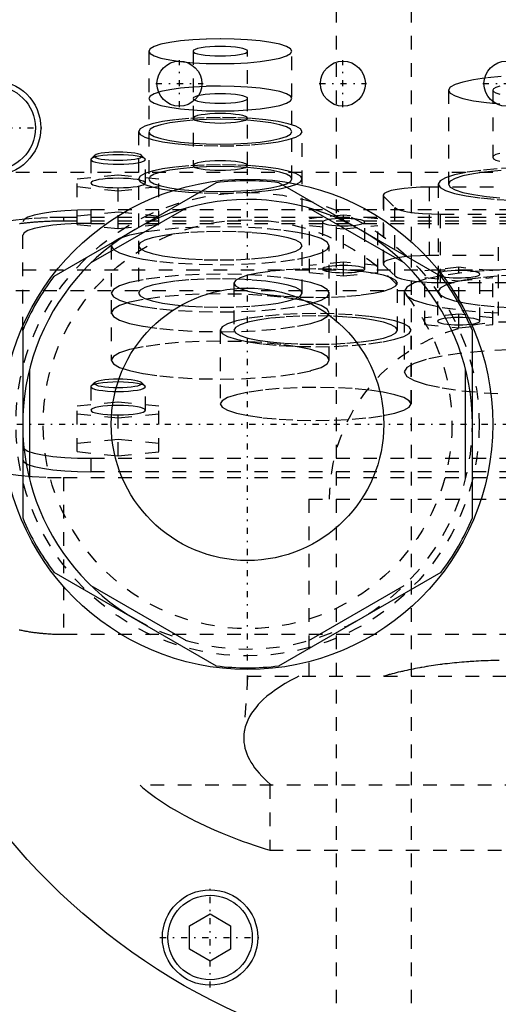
# Model space of a CAD drawing. Extents: x -120 to 120, y -136 to 715.
# Tile 8 of 12: x -36 to -1, y 257 to 330. Entities that reach past the tile are written whole.
import ezdxf

# ---------------------------------------------------------------- set-up
doc = ezdxf.new("R2010")
doc.units = 0
doc.linetypes.add('CENTER', pattern=[1.5, 0.45, -0.5, 0.05, -0.5])
doc.linetypes.add('DASHED', pattern=[2, 1, -1])
for name, color, linetype in [('AM_0', 7, 'CONTINUOUS'), ('AM_3', 7, 'DASHED'), ('AM_7', 7, 'CENTER')]:
    doc.layers.add(name, color=color, linetype=linetype)

msp = doc.modelspace()

# ---------------------------------------------------------------- linework, layer by layer
at = {"layer": 'AM_0', "color": 7, "linetype": 'CONTINUOUS'}
for p, q in [((-21.296, 317.727), (-33.204, 310.852)), ((-4.796, 310.852), (-16.704, 317.727)), ((-23.509, 315.872), (-30.491, 311.841)), ((-7.509, 311.841), (-14.491, 315.872)), ((-35.5, 306.875), (-35.5, 293.125)), ((-2.5, 293.125), (-2.5, 306.875)), ((-35, 304.031), (-35, 295.969)), ((-3, 295.969), (-3, 304.031)), ((-33.204, 289.148), (-21.296, 282.273)), ((-16.704, 282.273), (-4.796, 289.148)), ((-30.491, 288.159), (-23.509, 284.128)), ((-14.491, 284.128), (-7.509, 288.159)), ((-23.25, 263.194), (-21.75, 264.06)), ((-21.75, 264.06), (-20.25, 263.194)), ((-23.25, 261.462), (-23.25, 263.194)), ((-20.25, 263.194), (-20.25, 261.462)), ((-21.75, 260.596), (-23.25, 261.462)), ((-20.25, 261.462), (-21.75, 260.596))]:
    msp.add_line(p, q, dxfattribs=at)
for centre, radius in [((0, 300), 47.5), ((-24, 325), 1.65), ((-12, 325), 1.65), ((0, 325), 1.65), ((-37.672, 321.75), 3.5), ((-37.672, 321.75), 3.1), ((-19, 300), 18), ((-19, 300), 10), ((-21.75, 262.328), 3.5), ((-21.75, 262.328), 3.1)]:
    msp.add_circle(centre, radius, dxfattribs=at)
for radius, start, end in [(17.875, 82.61986, 97.38014), (16.5, 0, 240), (17.875, 142.61986, 157.38014), (17.875, 22.61986, 37.38014), (17.875, 202.61986, 217.38014), (17.875, 322.61986, 337.38014), (17.875, 262.61986, 277.38014)]:
    msp.add_arc((-19, 300), radius, start, end, dxfattribs=at)
at = {"layer": 'AM_3', "color": 6, "linetype": 'DASHED'}
for p, q in [((-7, 676.5), (-7, -97.5)), ((-12.5, 664.5), (-12.5, -56.5)), ((-26.25, 327.383), (-26.25, 318.001)), ((-23, 327.383), (-23, 318.986)), ((-19, 318.986), (-19, 327.383)), ((-15.75, 318.001), (-15.75, 327.383)), ((-4.25, 324.519), (-4.25, 317.625)), ((-1, 324.519), (-1, 319.595)), ((-27, 321.474), (-27, 309.63)), ((-15, 309.63), (-15, 321.474)), ((-30.5, 319.432), (-30.5, 317.709)), ((-30.223, 319.732), (-30.469, 319.493)), ((-26.531, 319.493), (-26.777, 319.732)), ((-26.5, 317.709), (-26.5, 319.432)), ((-50, 318.5), (50, 318.5)), ((-31.5, 318.019), (-28.5, 318.32)), ((-31.5, 314.66), (-31.5, 318.019)), ((-28.5, 318.32), (-25.5, 318.019)), ((-28.5, 314.359), (-28.5, 318.32)), ((-25.5, 314.66), (-25.5, 318.019)), ((-28.5, 317.117), (-31.5, 317.417)), ((-25.5, 317.417), (-28.5, 317.117)), ((-5.648, 312.382), (-5.648, 317.404)), ((15.048, 317.404), (-5.648, 317.404)), ((-5, 317.625), (-5, 309.747)), ((-9.048, 316.814), (-9.048, 311.791)), ((-8.996, 311.689), (-8.996, 316.711)), ((-8.996, 316.711), (-8.185, 315.912)), ((-8.185, 310.89), (-8.185, 315.912)), ((32.5, 315.182), (-32.5, 315.182)), ((-32.5, 315.182), (-32.5, 314.91)), ((-28.5, 315.563), (-31.5, 315.262)), ((-30.5, 315.733), (-30.5, 314.748)), ((30.5, 315.733), (-30.5, 315.733)), ((-25.5, 315.262), (-28.5, 315.563)), ((-11.95, 315.34), (-14.45, 315.089)), ((-11.95, 310.891), (-11.95, 315.34)), ((-9.45, 315.089), (-11.95, 315.34)), ((-4.837, 315.425), (14.237, 315.425)), ((-4.837, 310.402), (-4.837, 315.425)), ((-35.5, 306.875), (-35.5, 314.865)), ((32.5, 314.91), (-32.5, 314.91)), ((-31.5, 314.66), (-28.5, 314.359)), ((-30.5, 314.748), (30.5, 314.748)), ((-28.5, 314.359), (-25.5, 314.66)), ((-14.45, 311.141), (-14.45, 315.089)), ((-14.45, 314.588), (-11.95, 314.337)), ((-13.5, 314.839), (-13.5, 311.392)), ((-11.95, 314.337), (-9.45, 314.588)), ((-10.4, 311.392), (-10.4, 314.839)), ((-9.45, 311.141), (-9.45, 315.089)), ((-29, 313.103), (-29, 304.706)), ((-13, 304.706), (-13, 313.103)), ((-0.598, 312.994), (-0.598, 307.971)), ((15.048, 312.382), (-5.648, 312.382)), ((-11.95, 311.893), (-14.45, 311.642)), ((-9.45, 311.642), (-11.95, 311.893)), ((-8.996, 311.689), (-8.185, 310.89)), ((-3.5, 311.52), (-6, 311.269)), ((-3.5, 307.07), (-3.5, 311.52)), ((-1, 311.269), (-3.5, 311.52)), ((47.497, 311.3), (-47.497, 311.3)), ((-14.45, 311.141), (-11.95, 310.891)), ((-11.95, 310.891), (-9.45, 311.141)), ((-6, 307.321), (-6, 311.269)), ((-6, 310.768), (-3.5, 310.517)), ((-5.05, 311.018), (-5.05, 307.572)), ((-5.05, 311.018), (-5.044, 310.995)), ((-3.5, 310.517), (-1, 310.768)), ((-1.95, 307.572), (-1.95, 311.018)), ((-1, 307.321), (-1, 311.269)), ((-20, 310.357), (-20, 306.91)), ((-8, 306.91), (-8, 310.357)), ((-4.837, 310.402), (14.237, 310.402)), ((43, 309.8), (-44, 309.8)), ((-7.5, 309.747), (-7.5, 303.838)), ((-3.5, 308.073), (-6, 307.822)), ((-1, 307.822), (-3.5, 308.073)), ((-6, 307.321), (-3.5, 307.07)), ((-3.5, 307.07), (-1, 307.321)), ((-21, 306.91), (-21, 301.494)), ((-7, 301.494), (-7, 306.91)), ((-30.469, 302.817), (-30.5, 302.756)), ((-30.223, 303.056), (-30.469, 302.817)), ((-26.531, 302.817), (-26.777, 303.056)), ((-30.5, 302.756), (-30.5, 301.032)), ((-26.5, 301.032), (-26.5, 302.756)), ((-31.5, 301.342), (-28.5, 301.643)), ((-28.5, 301.643), (-25.5, 301.342)), ((-28.5, 297.689), (-28.5, 301.643)), ((-31.5, 297.99), (-31.5, 301.342)), ((-28.5, 300.44), (-31.5, 300.741)), ((-25.5, 300.741), (-28.5, 300.44)), ((-25.5, 297.99), (-25.5, 301.342)), ((-28.5, 298.892), (-31.5, 298.591)), ((-25.5, 298.591), (-28.5, 298.892)), ((-31.5, 297.99), (-28.5, 297.689)), ((-28.5, 297.689), (-25.5, 297.99)), ((-30.5, 297.5), (-30.5, 296.515)), ((-30.5, 297.5), (30.5, 297.5)), ((30.5, 296.515), (-30.5, 296.515)), ((-32.5, 296.081), (32.5, 296.081)), ((-32.5, 296.081), (-32.5, 284.586)), ((-14.5, 294.5), (-14.5, 281.5)), ((-14.5, 294.5), (14.5, 294.5)), ((-32.5, 284.586), (32.5, 284.586)), ((-19, 281.5), (-19.272, 277.154)), ((-19, 281.5), (19, 281.5)), ((26.891, 273.5), (-26.891, 273.5)), ((-17.375, 273.5), (-17.375, 268.733)), ((-17.375, 268.733), (17.375, 268.733))]:
    msp.add_line(p, q, dxfattribs=at)
for points in [[(-26.25, 327.383), (-26.149, 327.205), (-25.85, 327.034), (-25.365, 326.876), (-24.712, 326.738), (-23.917, 326.625), (-23.009, 326.541), (-22.024, 326.489), (-21, 326.471), (-19.976, 326.489), (-18.991, 326.541), (-18.083, 326.625), (-17.288, 326.738), (-16.635, 326.876), (-16.15, 327.034), (-15.851, 327.205), (-15.75, 327.383), (-15.851, 327.561), (-16.15, 327.732), (-16.635, 327.889), (-17.288, 328.028), (-18.083, 328.141), (-18.991, 328.225), (-19.976, 328.277), (-21, 328.295), (-22.024, 328.277), (-23.009, 328.225), (-23.917, 328.141), (-24.712, 328.028), (-25.365, 327.889), (-25.85, 327.732), (-26.149, 327.561)], [(-23, 327.383), (-22.962, 327.315), (-22.848, 327.25), (-22.663, 327.19), (-22.414, 327.137), (-22.111, 327.094), (-21.765, 327.062), (-21.39, 327.042), (-21, 327.036), (-20.61, 327.042), (-20.235, 327.062), (-19.889, 327.094), (-19.586, 327.137), (-19.337, 327.19), (-19.152, 327.25), (-19.038, 327.315), (-19, 327.383), (-19.038, 327.451), (-19.152, 327.516), (-19.337, 327.576), (-19.586, 327.628), (-19.889, 327.672), (-20.235, 327.704), (-20.61, 327.723), (-21, 327.73), (-21.39, 327.723), (-21.765, 327.704), (-22.111, 327.672), (-22.414, 327.628), (-22.663, 327.576), (-22.848, 327.516), (-22.962, 327.451)], [(-26.25, 323.91), (-26.149, 323.732), (-25.85, 323.561), (-25.365, 323.403), (-24.712, 323.265), (-23.917, 323.152), (-23.009, 323.068), (-22.024, 323.016), (-21, 322.998), (-19.976, 323.016), (-18.991, 323.068), (-18.083, 323.152), (-17.288, 323.265), (-16.635, 323.403), (-16.15, 323.561), (-15.851, 323.732), (-15.75, 323.91), (-15.851, 324.088), (-16.15, 324.259), (-16.635, 324.416), (-17.288, 324.555), (-18.083, 324.668), (-18.991, 324.752), (-19.976, 324.804), (-21, 324.822), (-22.024, 324.804), (-23.009, 324.752), (-23.917, 324.668), (-24.712, 324.555), (-25.365, 324.416), (-25.85, 324.259), (-26.149, 324.088)], [(-23, 323.91), (-22.962, 323.842), (-22.848, 323.777), (-22.663, 323.717), (-22.414, 323.664), (-22.111, 323.621), (-21.765, 323.589), (-21.39, 323.569), (-21, 323.563), (-20.61, 323.569), (-20.235, 323.589), (-19.889, 323.621), (-19.586, 323.664), (-19.337, 323.717), (-19.152, 323.777), (-19.038, 323.842), (-19, 323.91), (-19.038, 323.978), (-19.152, 324.043), (-19.337, 324.103), (-19.586, 324.155), (-19.889, 324.199), (-20.235, 324.231), (-20.61, 324.251), (-21, 324.257), (-21.39, 324.251), (-21.765, 324.231), (-22.111, 324.199), (-22.414, 324.155), (-22.663, 324.103), (-22.848, 324.043), (-22.962, 323.978)], [(-27, 321.474), (-26.885, 321.271), (-26.543, 321.075), (-25.989, 320.895), (-25.243, 320.737), (-24.333, 320.608), (-23.296, 320.511), (-22.171, 320.452), (-21, 320.432), (-19.829, 320.452), (-18.704, 320.511), (-17.667, 320.608), (-16.757, 320.737), (-16.011, 320.895), (-15.457, 321.075), (-15.115, 321.271), (-15, 321.474), (-15.115, 321.677), (-15.457, 321.873), (-16.011, 322.053), (-16.757, 322.211), (-17.667, 322.34), (-18.704, 322.437), (-19.829, 322.496), (-21, 322.516), (-22.171, 322.496), (-23.296, 322.437), (-24.333, 322.34), (-25.243, 322.211), (-25.989, 322.053), (-26.543, 321.873), (-26.885, 321.677)], [(-26.25, 321.474), (-26.149, 321.296), (-25.85, 321.125), (-25.365, 320.968), (-24.712, 320.829), (-23.917, 320.716), (-23.009, 320.632), (-22.024, 320.58), (-21, 320.562), (-19.976, 320.58), (-18.991, 320.632), (-18.083, 320.716), (-17.288, 320.829), (-16.635, 320.968), (-16.15, 321.125), (-15.851, 321.296), (-15.75, 321.474), (-15.851, 321.652), (-16.15, 321.823), (-16.635, 321.981), (-17.288, 322.119), (-18.083, 322.232), (-18.991, 322.316), (-19.976, 322.368), (-21, 322.386), (-22.024, 322.368), (-23.009, 322.316), (-23.917, 322.232), (-24.712, 322.119), (-25.365, 321.981), (-25.85, 321.823), (-26.149, 321.652)], [(-23, 322.459), (-22.962, 322.391), (-22.848, 322.326), (-22.663, 322.266), (-22.414, 322.213), (-22.111, 322.17), (-21.765, 322.138), (-21.39, 322.118), (-21, 322.112), (-20.61, 322.118), (-20.235, 322.138), (-19.889, 322.17), (-19.586, 322.213), (-19.337, 322.266), (-19.152, 322.326), (-19.038, 322.391), (-19, 322.459), (-19.038, 322.527), (-19.152, 322.592), (-19.337, 322.652), (-19.586, 322.704), (-19.889, 322.748), (-20.235, 322.78), (-20.61, 322.799), (-21, 322.806), (-21.39, 322.799), (-21.765, 322.78), (-22.111, 322.748), (-22.414, 322.704), (-22.663, 322.652), (-22.848, 322.592), (-22.962, 322.527)], [(-26.75, 319.678), (-26.784, 319.738), (-26.883, 319.795), (-27.045, 319.847), (-27.263, 319.893), (-27.528, 319.931), (-27.83, 319.959), (-28.159, 319.976), (-28.5, 319.982), (-28.841, 319.976), (-29.17, 319.959), (-29.472, 319.931), (-29.737, 319.893), (-29.955, 319.847), (-30.117, 319.795), (-30.216, 319.738), (-30.25, 319.678), (-30.216, 319.619), (-30.117, 319.562), (-29.955, 319.51), (-29.737, 319.464), (-29.472, 319.426), (-29.17, 319.398), (-28.841, 319.38), (-28.5, 319.375), (-28.159, 319.38), (-27.83, 319.398), (-27.528, 319.426), (-27.263, 319.464), (-27.045, 319.51), (-26.883, 319.562), (-26.784, 319.619)], [(-27, 318.001), (-26.885, 317.798), (-26.543, 317.602), (-25.989, 317.422), (-25.243, 317.264), (-24.333, 317.135), (-23.296, 317.038), (-22.171, 316.979), (-21, 316.959), (-19.829, 316.979), (-18.704, 317.038), (-17.667, 317.135), (-16.757, 317.264), (-16.011, 317.422), (-15.457, 317.602), (-15.115, 317.798), (-15, 318.001), (-15.115, 318.204), (-15.457, 318.4), (-16.011, 318.58), (-16.757, 318.738), (-17.667, 318.867), (-18.704, 318.964), (-19.829, 319.023), (-21, 319.043), (-22.171, 319.023), (-23.296, 318.964), (-24.333, 318.867), (-25.243, 318.738), (-25.989, 318.58), (-26.543, 318.4), (-26.885, 318.204)], [(-26.25, 318.001), (-26.149, 317.823), (-25.85, 317.652), (-25.365, 317.495), (-24.712, 317.356), (-23.917, 317.243), (-23.009, 317.159), (-22.024, 317.107), (-21, 317.089), (-19.976, 317.107), (-18.991, 317.159), (-18.083, 317.243), (-17.288, 317.356), (-16.635, 317.495), (-16.15, 317.652), (-15.851, 317.823), (-15.75, 318.001), (-15.851, 318.179), (-16.15, 318.35), (-16.635, 318.508), (-17.288, 318.646), (-18.083, 318.759), (-18.991, 318.843), (-19.976, 318.895), (-21, 318.913), (-22.024, 318.895), (-23.009, 318.843), (-23.917, 318.759), (-24.712, 318.646), (-25.365, 318.508), (-25.85, 318.35), (-26.149, 318.179)], [(-23, 318.986), (-22.962, 318.918), (-22.848, 318.853), (-22.663, 318.793), (-22.414, 318.74), (-22.111, 318.697), (-21.765, 318.665), (-21.39, 318.645), (-21, 318.639), (-20.61, 318.645), (-20.235, 318.665), (-19.889, 318.697), (-19.586, 318.74), (-19.337, 318.793), (-19.152, 318.853), (-19.038, 318.918), (-19, 318.986), (-19.038, 319.054), (-19.152, 319.119), (-19.337, 319.179), (-19.586, 319.231), (-19.889, 319.275), (-20.235, 319.307), (-20.61, 319.326), (-21, 319.333), (-21.39, 319.326), (-21.765, 319.307), (-22.111, 319.275), (-22.414, 319.231), (-22.663, 319.179), (-22.848, 319.119), (-22.962, 319.054)], [(-26.5, 317.709), (-26.538, 317.777), (-26.652, 317.842), (-26.837, 317.902), (-27.086, 317.954), (-27.389, 317.998), (-27.735, 318.03), (-28.11, 318.049), (-28.5, 318.056), (-28.89, 318.049), (-29.265, 318.03), (-29.611, 317.998), (-29.914, 317.954), (-30.163, 317.902), (-30.348, 317.842), (-30.462, 317.777), (-30.5, 317.709), (-30.462, 317.641), (-30.348, 317.576), (-30.163, 317.516), (-29.914, 317.463), (-29.611, 317.42), (-29.265, 317.388), (-28.89, 317.368), (-28.5, 317.362), (-28.11, 317.368), (-27.735, 317.388), (-27.389, 317.42), (-27.086, 317.463), (-26.837, 317.516), (-26.652, 317.576), (-26.538, 317.641)], [(-29, 313.103), (-28.846, 312.832), (-28.391, 312.572), (-27.652, 312.331), (-26.657, 312.121), (-25.445, 311.948), (-24.061, 311.82), (-22.561, 311.741), (-21, 311.714), (-19.439, 311.741), (-17.939, 311.82), (-16.555, 311.948), (-15.343, 312.121), (-14.348, 312.331), (-13.609, 312.572), (-13.154, 312.832), (-13, 313.103), (-13.154, 313.374), (-13.609, 313.635), (-14.348, 313.875), (-15.343, 314.085), (-16.555, 314.258), (-17.939, 314.387), (-19.439, 314.466), (-21, 314.492), (-22.561, 314.466), (-24.061, 314.387), (-25.445, 314.258), (-26.657, 314.085), (-27.652, 313.875), (-28.391, 313.635), (-28.846, 313.374)], [(-27, 313.103), (-26.885, 312.9), (-26.543, 312.704), (-25.989, 312.524), (-25.243, 312.366), (-24.333, 312.237), (-23.296, 312.141), (-22.171, 312.081), (-21, 312.061), (-19.829, 312.081), (-18.704, 312.141), (-17.667, 312.237), (-16.757, 312.366), (-16.011, 312.524), (-15.457, 312.704), (-15.115, 312.9), (-15, 313.103), (-15.115, 313.306), (-15.457, 313.502), (-16.011, 313.682), (-16.757, 313.84), (-17.667, 313.969), (-18.704, 314.066), (-19.829, 314.125), (-21, 314.145), (-22.171, 314.125), (-23.296, 314.066), (-24.333, 313.969), (-25.243, 313.84), (-25.989, 313.682), (-26.543, 313.502), (-26.885, 313.306)], [(-10.4, 311.392), (-10.43, 311.444), (-10.518, 311.495), (-10.661, 311.541), (-10.854, 311.582), (-11.089, 311.616), (-11.357, 311.641), (-11.648, 311.656), (-11.95, 311.661), (-12.252, 311.656), (-12.543, 311.641), (-12.811, 311.616), (-13.046, 311.582), (-13.239, 311.541), (-13.382, 311.495), (-13.47, 311.444), (-13.5, 311.392), (-13.47, 311.339), (-13.382, 311.289), (-13.239, 311.242), (-13.046, 311.202), (-12.811, 311.168), (-12.543, 311.143), (-12.252, 311.128), (-11.95, 311.123), (-11.648, 311.128), (-11.357, 311.143), (-11.089, 311.168), (-10.854, 311.202), (-10.661, 311.242), (-10.518, 311.289), (-10.43, 311.339)], [(-29, 309.63), (-28.846, 309.359), (-28.391, 309.099), (-27.652, 308.858), (-26.657, 308.648), (-25.445, 308.475), (-24.061, 308.347), (-22.561, 308.268), (-21, 308.241), (-19.439, 308.268), (-17.939, 308.347), (-16.555, 308.475), (-15.343, 308.648), (-14.348, 308.858), (-13.609, 309.099), (-13.154, 309.359), (-13, 309.63), (-13.154, 309.901), (-13.609, 310.162), (-14.348, 310.402), (-15.343, 310.613), (-16.555, 310.785), (-17.939, 310.914), (-19.439, 310.993), (-21, 311.019), (-22.561, 310.993), (-24.061, 310.914), (-25.445, 310.785), (-26.657, 310.613), (-27.652, 310.402), (-28.391, 310.162), (-28.846, 309.901)], [(-20, 310.357), (-19.885, 310.154), (-19.543, 309.958), (-18.989, 309.778), (-18.243, 309.62), (-17.333, 309.491), (-16.296, 309.394), (-15.171, 309.335), (-14, 309.315), (-12.829, 309.335), (-11.704, 309.394), (-10.667, 309.491), (-9.757, 309.62), (-9.011, 309.778), (-8.457, 309.958), (-8.115, 310.154), (-8, 310.357), (-8.115, 310.56), (-8.457, 310.756), (-9.011, 310.936), (-9.757, 311.094), (-10.667, 311.223), (-11.704, 311.32), (-12.829, 311.379), (-14, 311.399), (-15.171, 311.379), (-16.296, 311.32), (-17.333, 311.223), (-18.243, 311.094), (-18.989, 310.936), (-19.543, 310.756), (-19.885, 310.56)], [(-27, 309.63), (-26.885, 309.427), (-26.543, 309.231), (-25.989, 309.051), (-25.243, 308.893), (-24.333, 308.764), (-23.296, 308.668), (-22.171, 308.608), (-21, 308.588), (-19.829, 308.608), (-18.704, 308.668), (-17.667, 308.764), (-16.757, 308.893), (-16.011, 309.051), (-15.457, 309.231), (-15.115, 309.427), (-15, 309.63), (-15.115, 309.833), (-15.457, 310.029), (-16.011, 310.209), (-16.757, 310.367), (-17.667, 310.496), (-18.704, 310.593), (-19.829, 310.652), (-21, 310.672), (-22.171, 310.652), (-23.296, 310.593), (-24.333, 310.496), (-25.243, 310.367), (-25.989, 310.209), (-26.543, 310.029), (-26.885, 309.833)], [(-29, 308.179), (-28.846, 307.908), (-28.391, 307.648), (-27.652, 307.408), (-26.657, 307.197), (-25.445, 307.024), (-24.061, 306.896), (-22.561, 306.817), (-21, 306.79), (-19.439, 306.817), (-17.939, 306.896), (-16.555, 307.024), (-15.343, 307.197), (-14.348, 307.408), (-13.609, 307.648), (-13.154, 307.908), (-13, 308.179), (-13.154, 308.45), (-13.609, 308.711), (-14.348, 308.951), (-15.343, 309.162), (-16.555, 309.334), (-17.939, 309.463), (-19.439, 309.542), (-21, 309.568), (-22.561, 309.542), (-24.061, 309.463), (-25.445, 309.334), (-26.657, 309.162), (-27.652, 308.951), (-28.391, 308.711), (-28.846, 308.45)], [(-21, 306.91), (-20.865, 306.673), (-20.467, 306.445), (-19.82, 306.235), (-18.95, 306.051), (-17.889, 305.9), (-16.679, 305.787), (-15.366, 305.718), (-14, 305.695), (-12.634, 305.718), (-11.321, 305.787), (-10.111, 305.9), (-9.05, 306.051), (-8.18, 306.235), (-7.533, 306.445), (-7.135, 306.673), (-7, 306.91), (-7.135, 307.147), (-7.533, 307.375), (-8.18, 307.586), (-9.05, 307.77), (-10.111, 307.921), (-11.321, 308.033), (-12.634, 308.102), (-14, 308.126), (-15.366, 308.102), (-16.679, 308.033), (-17.889, 307.921), (-18.95, 307.77), (-19.82, 307.586), (-20.467, 307.375), (-20.865, 307.147)], [(-20, 306.91), (-19.885, 306.707), (-19.543, 306.511), (-18.989, 306.331), (-18.243, 306.173), (-17.333, 306.044), (-16.296, 305.948), (-15.171, 305.888), (-14, 305.868), (-12.829, 305.888), (-11.704, 305.948), (-10.667, 306.044), (-9.757, 306.173), (-9.011, 306.331), (-8.457, 306.511), (-8.115, 306.707), (-8, 306.91), (-8.115, 307.113), (-8.457, 307.309), (-9.011, 307.489), (-9.757, 307.647), (-10.667, 307.777), (-11.704, 307.873), (-12.829, 307.932), (-14, 307.952), (-15.171, 307.932), (-16.296, 307.873), (-17.333, 307.777), (-18.243, 307.647), (-18.989, 307.489), (-19.543, 307.309), (-19.885, 307.113)], [(-1.95, 307.572), (-1.98, 307.624), (-2.068, 307.675), (-2.211, 307.721), (-2.404, 307.762), (-2.639, 307.795), (-2.907, 307.82), (-3.198, 307.836), (-3.5, 307.841), (-3.802, 307.836), (-4.093, 307.82), (-4.361, 307.795), (-4.596, 307.762), (-4.789, 307.721), (-4.932, 307.675), (-5.02, 307.624), (-5.05, 307.572), (-5.02, 307.519), (-4.932, 307.469), (-4.789, 307.422), (-4.596, 307.381), (-4.361, 307.348), (-4.093, 307.323), (-3.802, 307.308), (-3.5, 307.302), (-3.198, 307.308), (-2.907, 307.323), (-2.639, 307.348), (-2.404, 307.381), (-2.211, 307.422), (-2.068, 307.469), (-1.98, 307.519)], [(-29, 304.706), (-28.846, 304.435), (-28.391, 304.175), (-27.652, 303.935), (-26.657, 303.724), (-25.445, 303.551), (-24.061, 303.423), (-22.561, 303.344), (-21, 303.317), (-19.439, 303.344), (-17.939, 303.423), (-16.555, 303.551), (-15.343, 303.724), (-14.348, 303.935), (-13.609, 304.175), (-13.154, 304.435), (-13, 304.706), (-13.154, 304.977), (-13.609, 305.238), (-14.348, 305.478), (-15.343, 305.689), (-16.555, 305.861), (-17.939, 305.99), (-19.439, 306.069), (-21, 306.096), (-22.561, 306.069), (-24.061, 305.99), (-25.445, 305.861), (-26.657, 305.689), (-27.652, 305.478), (-28.391, 305.238), (-28.846, 304.977)], [(-26.75, 303.002), (-26.784, 303.061), (-26.883, 303.118), (-27.045, 303.171), (-27.263, 303.217), (-27.528, 303.255), (-27.83, 303.283), (-28.159, 303.3), (-28.5, 303.306), (-28.841, 303.3), (-29.17, 303.283), (-29.472, 303.255), (-29.737, 303.217), (-29.955, 303.171), (-30.117, 303.118), (-30.216, 303.061), (-30.25, 303.002), (-30.216, 302.943), (-30.117, 302.886), (-29.955, 302.833), (-29.737, 302.787), (-29.472, 302.749), (-29.17, 302.721), (-28.841, 302.704), (-28.5, 302.698), (-28.159, 302.704), (-27.83, 302.721), (-27.528, 302.749), (-27.263, 302.787), (-27.045, 302.833), (-26.883, 302.886), (-26.784, 302.943)], [(-21, 301.494), (-20.865, 301.257), (-20.467, 301.029), (-19.82, 300.819), (-18.95, 300.634), (-17.889, 300.483), (-16.679, 300.371), (-15.366, 300.302), (-14, 300.278), (-12.634, 300.302), (-11.321, 300.371), (-10.111, 300.483), (-9.05, 300.634), (-8.18, 300.819), (-7.533, 301.029), (-7.135, 301.257), (-7, 301.494), (-7.135, 301.731), (-7.533, 301.959), (-8.18, 302.169), (-9.05, 302.353), (-10.111, 302.505), (-11.321, 302.617), (-12.634, 302.686), (-14, 302.71), (-15.366, 302.686), (-16.679, 302.617), (-17.889, 302.505), (-18.95, 302.353), (-19.82, 302.169), (-20.467, 301.959), (-20.865, 301.731)]]:
    msp.add_lwpolyline(points, close=True, dxfattribs=at)
for points in [[(-0.392, 325.522), (-1.472, 325.422), (-2.419, 325.287), (-3.197, 325.122), (-3.774, 324.934), (-4.13, 324.731), (-4.25, 324.519), (-4.13, 324.307), (-3.774, 324.104), (-3.197, 323.916), (-2.419, 323.752), (-1.472, 323.617), (-0.392, 323.516)], [(-0.494, 324.809), (-0.772, 324.719), (-0.942, 324.621), (-1, 324.519), (-0.942, 324.418), (-0.772, 324.32), (-0.494, 324.23)], [(-30.469, 319.493), (-30.5, 319.426), (-30.454, 319.358), (-30.335, 319.294), (-30.145, 319.235), (-29.892, 319.183), (-29.587, 319.141), (-29.24, 319.11), (-28.865, 319.091), (-28.476, 319.085), (-28.087, 319.092), (-27.715, 319.113), (-27.372, 319.145), (-27.073, 319.189), (-26.828, 319.242), (-26.646, 319.302), (-26.536, 319.367), (-26.5, 319.434), (-26.541, 319.502), (-26.656, 319.567), (-26.841, 319.626), (-27.09, 319.679), (-27.393, 319.721), (-27.737, 319.753), (-28.111, 319.773), (-28.5, 319.78)], [(-28.5, 319.78), (-28.896, 319.773), (-29.275, 319.752), (-29.625, 319.719), (-29.93, 319.675), (-30.178, 319.621), (-30.36, 319.56), (-30.469, 319.493)], [(-0.494, 319.885), (-0.772, 319.794), (-0.942, 319.697), (-1, 319.595), (-0.942, 319.493), (-0.772, 319.396), (-0.494, 319.306)], [(0.634, 318.818), (-0.679, 318.749), (-1.889, 318.636), (-2.95, 318.485), (-3.82, 318.301), (-4.467, 318.091), (-4.865, 317.863), (-5, 317.625), (-4.865, 317.388), (-4.467, 317.16), (-3.82, 316.95), (-2.95, 316.766), (-1.889, 316.615), (-0.679, 316.502), (0.634, 316.433)], [(-0.392, 318.628), (-1.472, 318.528), (-2.419, 318.393), (-3.197, 318.228), (-3.774, 318.041), (-4.13, 317.837), (-4.25, 317.625), (-4.13, 317.414), (-3.774, 317.21), (-3.197, 317.023), (-2.419, 316.858), (-1.472, 316.723), (-0.392, 316.623)], [(-5.648, 317.404), (-6.303, 317.393), (-6.934, 317.36), (-7.516, 317.307), (-8.029, 317.235), (-8.452, 317.148), (-8.77, 317.048), (-8.971, 316.939), (-9.047, 316.825), (-8.996, 316.711)], [(-8.185, 315.912), (-8.002, 315.799), (-7.693, 315.695), (-7.271, 315.603), (-6.752, 315.527), (-6.158, 315.471), (-5.511, 315.436), (-4.837, 315.425)], [(-32.5, 315.182), (-33.671, 315.162), (-34.796, 315.103), (-35.833, 315.007), (-36.743, 314.877), (-37.489, 314.719), (-38.043, 314.539), (-38.385, 314.344), (-38.5, 314.14)], [(-30.5, 315.733), (-31.475, 315.716), (-32.413, 315.667), (-33.278, 315.587), (-34.036, 315.479), (-34.657, 315.347), (-35.119, 315.197), (-35.404, 315.034), (-35.5, 314.865)], [(-10.489, 314.749), (-10.417, 314.799), (-10.402, 314.851), (-10.445, 314.903), (-10.543, 314.952), (-10.695, 314.997), (-10.893, 315.036), (-11.131, 315.067), (-11.399, 315.09), (-11.688, 315.104), (-11.986, 315.108), (-12.283, 315.102), (-12.568, 315.086), (-12.83, 315.06), (-13.059, 315.027), (-13.246, 314.986), (-13.385, 314.94), (-13.471, 314.89), (-13.5, 314.839)], [(-30.5, 314.748), (-31.475, 314.732), (-32.413, 314.682), (-33.278, 314.602), (-34.036, 314.494), (-34.657, 314.362), (-35.119, 314.212), (-35.404, 314.049), (-35.5, 313.88)], [(-13.5, 314.839), (-13.47, 314.786), (-13.381, 314.735), (-13.237, 314.689), (-13.042, 314.648), (-12.806, 314.614), (-12.536, 314.59), (-12.244, 314.574)], [(-12.244, 314.574), (-11.931, 314.57), (-11.619, 314.576), (-11.32, 314.593), (-11.047, 314.62), (-10.812, 314.656), (-10.623, 314.7), (-10.489, 314.749)], [(-5.648, 312.382), (-6.303, 312.371), (-6.934, 312.338), (-7.516, 312.285), (-8.029, 312.213), (-8.452, 312.125), (-8.77, 312.025), (-8.971, 311.916), (-9.047, 311.803), (-8.996, 311.689)], [(-8.185, 310.89), (-8.002, 310.777), (-7.693, 310.672), (-7.271, 310.58), (-6.752, 310.505), (-6.158, 310.448), (-5.511, 310.414), (-4.837, 310.402)], [(0.147, 311.365), (-1.635, 311.271), (-3.278, 311.119), (-4.718, 310.914), (-5.899, 310.664), (-6.777, 310.378), (-7.317, 310.069), (-7.5, 309.747), (-7.317, 309.425), (-6.777, 309.116), (-5.899, 308.831), (-4.718, 308.581), (-3.278, 308.375), (-1.635, 308.223), (0.147, 308.129)], [(-4.862, 310.89), (-4.689, 310.846), (-4.468, 310.808), (-4.209, 310.779), (-3.922, 310.759), (-3.618, 310.75), (-3.309, 310.751), (-3.008, 310.763), (-2.726, 310.785), (-2.475, 310.816), (-2.265, 310.856), (-2.104, 310.901), (-1.998, 310.952), (-1.952, 311.005), (-1.967, 311.058), (-2.043, 311.11), (-2.177, 311.159), (-2.363, 311.201), (-2.595, 311.237), (-2.862, 311.264), (-3.154, 311.281), (-3.461, 311.287), (-3.769, 311.284), (-4.066, 311.269), (-4.341, 311.245), (-4.582, 311.211), (-4.781, 311.17), (-4.928, 311.123), (-5.019, 311.072), (-5.05, 311.018)], [(-5.044, 310.995), (-4.985, 310.941), (-4.862, 310.89)], [(0.634, 310.939), (-0.679, 310.87), (-1.889, 310.758), (-2.95, 310.607), (-3.82, 310.422), (-4.467, 310.212), (-4.865, 309.984), (-5, 309.747), (-4.865, 309.51), (-4.467, 309.282), (-3.82, 309.072), (-2.95, 308.888), (-1.889, 308.736), (-0.679, 308.624), (0.634, 308.555)], [(0.147, 305.456), (-1.635, 305.362), (-3.278, 305.21), (-4.718, 305.005), (-5.899, 304.755), (-6.777, 304.469), (-7.317, 304.16), (-7.5, 303.838), (-7.317, 303.516), (-6.777, 303.207), (-5.899, 302.922), (-4.718, 302.672), (-3.278, 302.466), (-1.635, 302.314), (0.147, 302.22)], [(-30.5, 302.756), (-30.462, 302.688), (-30.348, 302.623), (-30.163, 302.563), (-29.914, 302.51), (-29.611, 302.467), (-29.265, 302.435), (-28.89, 302.415), (-28.5, 302.408), (-28.11, 302.415), (-27.735, 302.435), (-27.389, 302.467), (-27.086, 302.51), (-26.837, 302.563), (-26.652, 302.623), (-26.538, 302.688), (-26.5, 302.756), (-26.538, 302.824), (-26.652, 302.889), (-26.837, 302.949), (-27.086, 303.001), (-27.389, 303.045), (-27.735, 303.077), (-28.11, 303.096), (-28.5, 303.103)], [(-28.5, 303.103), (-28.896, 303.096), (-29.275, 303.076), (-29.625, 303.043), (-29.93, 302.999), (-30.178, 302.945), (-30.36, 302.883), (-30.469, 302.817)], [(-28.5, 301.38), (-28.89, 301.373), (-29.265, 301.353), (-29.611, 301.321), (-29.914, 301.278), (-30.163, 301.225), (-30.348, 301.165), (-30.462, 301.1), (-30.5, 301.032), (-30.462, 300.965), (-30.348, 300.899), (-30.163, 300.839), (-29.914, 300.787), (-29.611, 300.744), (-29.265, 300.711), (-28.89, 300.692), (-28.5, 300.685), (-28.11, 300.692), (-27.735, 300.711), (-27.389, 300.744), (-27.086, 300.787), (-26.837, 300.839), (-26.652, 300.899), (-26.538, 300.965), (-26.5, 301.032)], [(-26.5, 301.032), (-26.538, 301.1), (-26.652, 301.165), (-26.837, 301.225), (-27.086, 301.278), (-27.389, 301.321), (-27.735, 301.353), (-28.11, 301.373), (-28.5, 301.38)], [(-35.5, 298.368), (-35.404, 298.199), (-35.119, 298.036), (-34.657, 297.886), (-34.036, 297.754), (-33.278, 297.646), (-32.413, 297.566), (-31.475, 297.517), (-30.5, 297.5)], [(-38.5, 297.123), (-38.385, 296.92), (-38.043, 296.724), (-37.489, 296.544), (-36.743, 296.386), (-35.833, 296.257), (-34.796, 296.16), (-33.671, 296.101), (-32.5, 296.081)], [(-35.5, 297.383), (-35.404, 297.214), (-35.119, 297.051), (-34.657, 296.901), (-34.036, 296.769), (-33.278, 296.662), (-32.413, 296.581), (-31.475, 296.532), (-30.5, 296.515)]]:
    msp.add_lwpolyline(points, dxfattribs=at)
for points in [[(-32.5, 314.91, 0), (-32.542, 314.91, 0), (-32.626, 314.909, 0), (-32.711, 314.909, 0), (-32.753, 314.909, 0), (-32.795, 314.908, 0), (-32.881, 314.907, 0), (-32.966, 314.906, 0), (-33.052, 314.904, 0), (-33.137, 314.903, 0), (-33.223, 314.901, 0), (-33.266, 314.9, 0), (-33.309, 314.898, 0), (-33.396, 314.896, 0), (-33.482, 314.893, 0), (-33.568, 314.89, 0), (-33.654, 314.887, 0), (-33.74, 314.883, 0), (-33.783, 314.881, 0), (-33.826, 314.879, 0), (-33.912, 314.875, 0), (-33.998, 314.87, 0), (-34.041, 314.868, 0), (-34.083, 314.866, 0), (-34.168, 314.861, 0), (-34.253, 314.855, 0), (-34.296, 314.853, 0), (-34.338, 314.85, 0), (-34.422, 314.844, 0), (-34.506, 314.838, 0), (-34.59, 314.832, 0), (-34.673, 314.825, 0), (-34.756, 314.818, 0), (-34.797, 314.815, 0), (-34.838, 314.811, 0), (-34.919, 314.804, 0), (-35.001, 314.796, 0), (-35.081, 314.789, 0), (-35.161, 314.781, 0), (-35.24, 314.772, 0), (-35.28, 314.768, 0), (-35.319, 314.764, 0), (-35.397, 314.755, 0), (-35.474, 314.746, 0), (-35.551, 314.737, 0), (-35.626, 314.727, 0), (-35.701, 314.717, 0), (-35.738, 314.713, 0)], [(-35.753, 284.916, 0), (-35.716, 284.908, 0), (-35.641, 284.892, 0), (-35.565, 284.876, 0), (-35.488, 284.861, 0), (-35.411, 284.846, 0), (-35.333, 284.831, 0), (-35.294, 284.824, 0), (-35.254, 284.817, 0), (-35.175, 284.803, 0), (-35.094, 284.79, 0), (-35.014, 284.776, 0), (-34.932, 284.764, 0), (-34.851, 284.752, 0), (-34.809, 284.746, 0), (-34.768, 284.74, 0), (-34.685, 284.728, 0), (-34.602, 284.717, 0), (-34.518, 284.707, 0), (-34.434, 284.697, 0), (-34.349, 284.687, 0), (-34.306, 284.682, 0), (-34.264, 284.678, 0), (-34.178, 284.669, 0), (-34.093, 284.66, 0), (-34.05, 284.656, 0), (-34.007, 284.653, 0), (-33.921, 284.645, 0), (-33.834, 284.638, 0), (-33.791, 284.635, 0), (-33.748, 284.631, 0), (-33.661, 284.625, 0), (-33.575, 284.62, 0), (-33.488, 284.614, 0), (-33.401, 284.61, 0), (-33.315, 284.605, 0), (-33.271, 284.603, 0), (-33.228, 284.601, 0), (-33.142, 284.598, 0), (-33.055, 284.595, 0), (-32.969, 284.593, 0), (-32.883, 284.59, 0), (-32.797, 284.589, 0), (-32.755, 284.588, 0), (-32.712, 284.587, 0), (-32.627, 284.587, 0), (-32.542, 284.586, 0), (-32.5, 284.586, 0)], [(-0.53, 282.668, 0), (-0.619, 282.667, 0), (-0.797, 282.663, 0), (-0.974, 282.659, 0), (-1.152, 282.655, 0), (-1.331, 282.649, 0), (-1.509, 282.642, 0), (-1.598, 282.639, 0), (-1.687, 282.635, 0), (-1.865, 282.627, 0), (-2.043, 282.618, 0), (-2.222, 282.608, 0), (-2.4, 282.598, 0), (-2.577, 282.586, 0), (-2.666, 282.58, 0), (-2.755, 282.574, 0), (-2.932, 282.561, 0), (-3.109, 282.547, 0), (-3.286, 282.532, 0), (-3.462, 282.516, 0), (-3.638, 282.5, 0), (-3.726, 282.491, 0), (-3.814, 282.483, 0), (-3.989, 282.465, 0), (-4.163, 282.446, 0), (-4.337, 282.426, 0), (-4.51, 282.405, 0), (-4.682, 282.384, 0), (-4.768, 282.373, 0), (-4.854, 282.362, 0), (-5.025, 282.339, 0), (-5.195, 282.315, 0), (-5.365, 282.291, 0), (-5.533, 282.265, 0), (-5.701, 282.239, 0), (-5.784, 282.226, 0), (-5.867, 282.212, 0), (-6.033, 282.184, 0), (-6.198, 282.156, 0), (-6.28, 282.141, 0), (-6.361, 282.127, 0), (-6.524, 282.097, 0), (-6.685, 282.066, 0), (-6.766, 282.05, 0), (-6.846, 282.035, 0), (-7.005, 282.002, 0), (-7.163, 281.97, 0), (-7.32, 281.936, 0), (-7.475, 281.902, 0), (-7.629, 281.866, 0), (-7.706, 281.849, 0), (-7.782, 281.831, 0), (-7.934, 281.794, 0), (-8.084, 281.757, 0), (-8.233, 281.719, 0), (-8.38, 281.681, 0), (-8.526, 281.642, 0), (-8.598, 281.622, 0), (-8.67, 281.602, 0), (-8.813, 281.562, 0), (-8.954, 281.521, 0), (-9.024, 281.5, 0)], [(-15.238, 281.5, 0), (-15.449, 281.396, 0), (-15.856, 281.183, 0), (-16.244, 280.964, 0), (-16.429, 280.852, 0), (-16.61, 280.739, 0), (-16.954, 280.508, 0), (-17.275, 280.273, 0), (-17.573, 280.034, 0), (-17.847, 279.791, 0), (-18.096, 279.544, 0), (-18.212, 279.421, 0), (-18.322, 279.296, 0), (-18.522, 279.046, 0), (-18.698, 278.795, 0), (-18.849, 278.543, 0), (-18.977, 278.292, 0), (-19.08, 278.043, 0), (-19.124, 277.918, 0), (-19.162, 277.794, 0), (-19.222, 277.541, 0), (-19.261, 277.284, 0), (-19.272, 277.154, 0)], [(-19.272, 277.154, 0), (-19.276, 277.053, 0), (-19.275, 276.85, 0), (-19.26, 276.646, 0), (-19.247, 276.543, 0), (-19.231, 276.44, 0), (-19.187, 276.234, 0), (-19.129, 276.027, 0), (-19.057, 275.819, 0), (-18.97, 275.612, 0), (-18.868, 275.404, 0), (-18.812, 275.301, 0), (-18.752, 275.198, 0), (-18.622, 274.992, 0), (-18.478, 274.787, 0), (-18.32, 274.583, 0), (-18.148, 274.381, 0), (-17.963, 274.181, 0), (-17.865, 274.082, 0), (-17.764, 273.984, 0), (-17.553, 273.788, 0), (-17.33, 273.595, 0), (-17.213, 273.5, 0)], [(-26.891, 273.5, 0), (-26.716, 273.351, 0), (-26.347, 273.054, 0), (-25.954, 272.758, 0), (-25.75, 272.61, 0), (-25.539, 272.463, 0), (-25.101, 272.17, 0), (-24.642, 271.88, 0), (-24.16, 271.594, 0), (-23.658, 271.312, 0), (-23.136, 271.035, 0), (-22.868, 270.898, 0), (-22.594, 270.762, 0), (-22.035, 270.496, 0), (-21.457, 270.236, 0), (-20.864, 269.983, 0), (-20.256, 269.737, 0), (-19.635, 269.499, 0), (-19.319, 269.384, 0), (-19.001, 269.27, 0), (-18.357, 269.048, 0), (-17.704, 268.836, 0), (-17.375, 268.733, 0)]]:
    msp.add_polyline3d(points, dxfattribs=at)
for radius in [17, 15]:
    msp.add_circle((-19, 300), radius, dxfattribs=at)
for centre, radius, start, end in [((0, 294.5), 13, 0, 180), ((-19, 300), 16.5, 240, 0)]:
    msp.add_arc(centre, radius, start, end, dxfattribs=at)
at = {"layer": 'AM_7', "color": 4, "linetype": 'CENTER'}
for p, q in [((-24, 323.267), (-24, 326.733)), ((-12, 323.267), (-12, 326.733)), ((-25.733, 325), (-22.268, 325)), ((-13.733, 325), (-10.268, 325)), ((-1.733, 325), (1.732, 325)), ((-41.347, 321.75), (-33.997, 321.75)), ((-19, 281.1), (-19, 318.9)), ((-49.875, 300), (49.875, 300)), ((-21.75, 258.653), (-21.75, 266.003)), ((-25.425, 262.328), (-18.075, 262.328))]:
    msp.add_line(p, q, dxfattribs=at)

doc.saveas('drawing.dxf')
